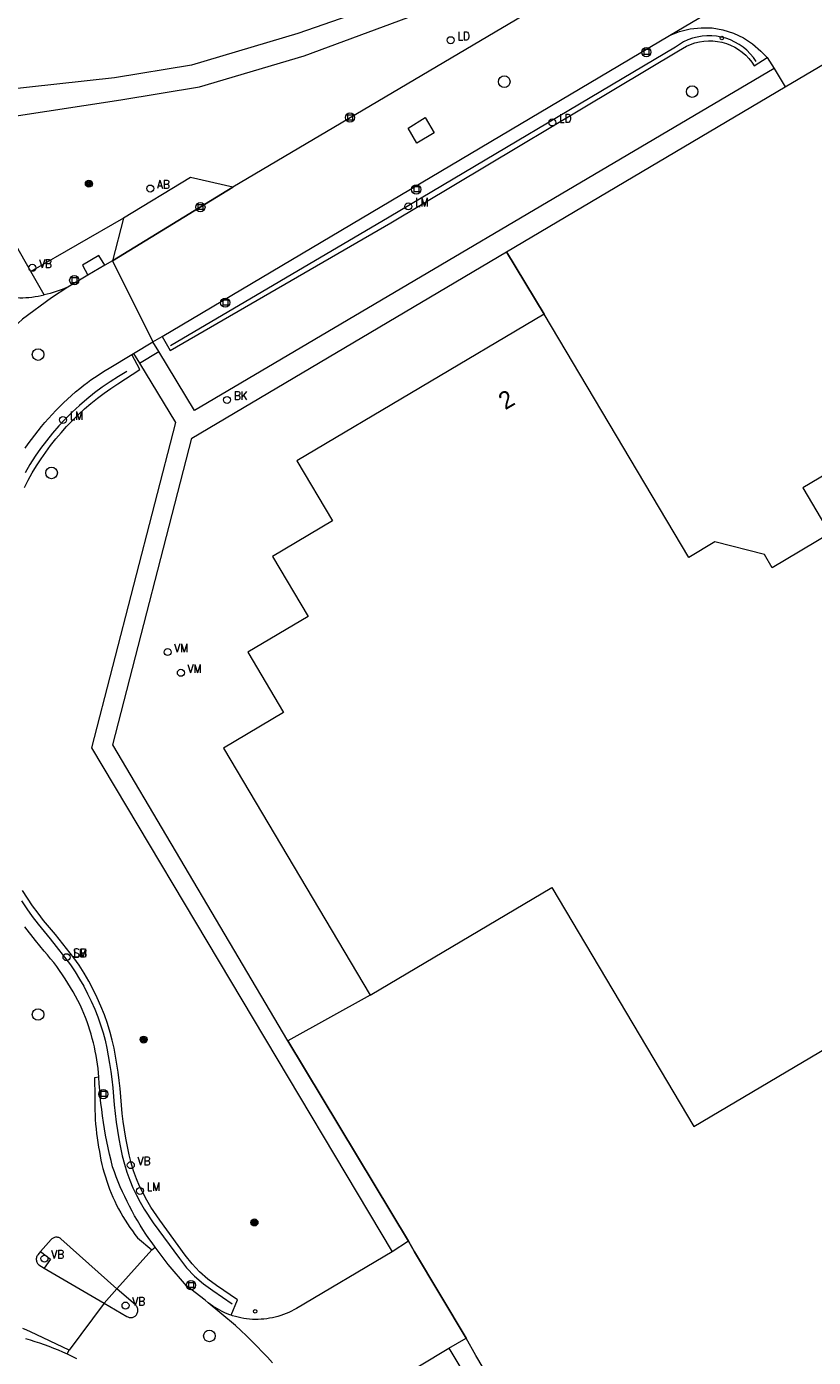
# Model space of a CAD drawing. Header units: metres. Extents: x 138165 to 154469, y 480134 to 494189.
# Tile 180 of 256: x 146077 to 146133, y 485748 to 485843. Entities that reach past the tile are written whole.
import ezdxf

# ---------------------------------------------------------------- set-up
doc = ezdxf.new("R2010")
doc.units = ezdxf.units.M
doc.header["$LTSCALE"] = 0.001
doc.header["$MEASUREMENT"] = 0
for name, color, linetype, lineweight in [('Level 5', 7, 'Continuous', 0), ('TOP-L-terrein schutting raster hek leuning', 7, 'Continuous', 0), ('TOP-L-topo objecten punt', 7, 'Continuous', 0), ('TOP-L-topo objecten vlak', 7, 'Continuous', 0), ('TOP-L-verharding molgoot', 7, 'Continuous', 0), ('TOP-T-topo huisnummering naamgeving', 7, 'Continuous', 0)]:
    doc.layers.add(name, color=color, linetype=linetype, lineweight=lineweight)
doc.styles.add('Style-INTL_ISO', font='INTL_ISO.shx')
doc.styles.add('Style-STANDARD', font='STANDARD.shx')

# ---------------------------------------------------------------- blocks, each defined once
blk = doc.blocks.new('24')
at = {"layer": 'TOP-L-topo objecten punt', "color": 7, "linetype": 'Continuous', "lineweight": 0}
for radius in [0.025, 0.0182, 0.0115, 0.005]:
    blk.add_circle((0, 0), radius, dxfattribs=at)
blk = doc.blocks.new('121')
at = {"layer": 'TOP-L-topo objecten punt', "color": 7, "linetype": 'Continuous', "lineweight": 0}
blk.add_circle((0, 0), 0.025, dxfattribs=at)
at = {"layer": 'TOP-L-topo objecten punt', "color": 7, "linetype": 'Continuous', "lineweight": 0, "style": 'Style-STANDARD'}
blk.add_text('LD', height=0.06, dxfattribs=at).set_placement((0.0483, 0))
blk = doc.blocks.new('*U13')
at = {"layer": 'Level 5', "color": 7, "linetype": 'Continuous', "lineweight": 0}
blk.add_circle((0, 0), 0.0415, dxfattribs=at)
blk = doc.blocks.new('150')
at = {"layer": 'Level 5', "color": 7, "linetype": 'Continuous', "lineweight": 0}
blk.add_blockref('*U13', (0, 0), dxfattribs=at)
blk = doc.blocks.new('39')
at = {"layer": 'TOP-L-topo objecten punt', "color": 7, "linetype": 'Continuous', "lineweight": 0}
for p, q in [((0.0175, 0.0175), (-0.0175, 0.0175)), ((-0.0175, 0.0175), (-0.0175, -0.0175)), ((0.0175, 0.0175), (0.0175, -0.0175)), ((0.0175, -0.0175), (-0.0175, -0.0175))]:
    blk.add_line(p, q, dxfattribs=at)
blk.add_circle((0, 0), 0.0332, dxfattribs=at)
blk = doc.blocks.new('72')
at = {"layer": 'TOP-L-topo objecten punt', "color": 7, "linetype": 'Continuous', "lineweight": 0}
blk.add_circle((0, 0), 0.025, dxfattribs=at)
at = {"layer": 'TOP-L-topo objecten punt', "color": 7, "linetype": 'Continuous', "lineweight": 0, "style": 'Style-STANDARD'}
blk.add_text('BK', height=0.06, dxfattribs=at).set_placement((0.0483, 0))
blk = doc.blocks.new('16')
at = {"layer": 'TOP-L-topo objecten punt', "color": 7, "linetype": 'Continuous', "lineweight": 0}
blk.add_circle((0, 0), 0.025, dxfattribs=at)
at = {"layer": 'TOP-L-topo objecten punt', "color": 7, "linetype": 'Continuous', "lineweight": 0, "style": 'Style-STANDARD'}
blk.add_text('LM', height=0.06, dxfattribs=at).set_placement((0.0483, 0))
blk = doc.blocks.new('10')
at = {"layer": 'TOP-L-topo objecten punt', "linetype": 'Continuous', "lineweight": 0}
blk.add_circle((0, 0), 0.0125, dxfattribs=at)
blk = doc.blocks.new('28')
at = {"layer": 'TOP-L-topo objecten punt', "color": 7, "linetype": 'Continuous', "lineweight": 0}
blk.add_circle((0, 0), 0.025, dxfattribs=at)
at = {"layer": 'TOP-L-topo objecten punt', "color": 7, "linetype": 'Continuous', "lineweight": 0, "style": 'Style-STANDARD'}
blk.add_text('VM', height=0.06, dxfattribs=at).set_placement((0.0483, 0))
blk = doc.blocks.new('14')
at = {"layer": 'TOP-L-topo objecten punt', "color": 7, "linetype": 'Continuous', "lineweight": 0}
blk.add_circle((0, 0), 0.025, dxfattribs=at)
at = {"layer": 'TOP-L-topo objecten punt', "color": 7, "linetype": 'Continuous', "lineweight": 0, "style": 'Style-STANDARD'}
blk.add_text('VB', height=0.06, dxfattribs=at).set_placement((0.0483, 0))
blk = doc.blocks.new('11')
at = {"layer": 'TOP-L-topo objecten punt', "color": 7, "linetype": 'Continuous', "lineweight": 0}
blk.add_circle((0, 0), 0.025, dxfattribs=at)
at = {"layer": 'TOP-L-topo objecten punt', "color": 7, "linetype": 'Continuous', "lineweight": 0, "style": 'Style-STANDARD'}
blk.add_text('AB', height=0.06, dxfattribs=at).set_placement((0.0483, 0))
blk = doc.blocks.new('175')
at = {"layer": 'TOP-L-topo objecten punt', "color": 7, "linetype": 'Continuous', "lineweight": 0}
blk.add_circle((0, 0), 0.025, dxfattribs=at)
at = {"layer": 'TOP-L-topo objecten punt', "color": 7, "linetype": 'Continuous', "lineweight": 0, "style": 'Style-STANDARD'}
blk.add_text('SB', height=0.06, dxfattribs=at).set_placement((0.0483, 0))

msp = doc.modelspace()

# ---------------------------------------------------------------- linework, layer by layer
at = {"layer": 'TOP-L-terrein schutting raster hek leuning', "flags": 128}
for points in [[(146114.186, 485822.739), (146111.485, 485827.202), (146131.406, 485839.006), (146138.54, 485843.233), (146157.091, 485854.241), (146159.643, 485849.941)], [(146129.334, 485840.824), (146129.133, 485841.106), (146128.909, 485841.371), (146128.663, 485841.615), (146128.397, 485841.837), (146128.113, 485842.035), (146127.812, 485842.207), (146127.498, 485842.353), (146127.172, 485842.472), (146126.837, 485842.561), (146126.496, 485842.621), (146126.15, 485842.652), (146125.804, 485842.652), (146125.459, 485842.623), (146125.117, 485842.564), (146124.782, 485842.475), (146124.456, 485842.358), (146124.141, 485842.213), (146123.84, 485842.041), (146123.555, 485841.844), (146103.085, 485829.674), (146087.475, 485820.467)], [(146084.336, 485818.626), (146083.739, 485818.277), (146083.154, 485817.906), (146082.582, 485817.513), (146082.024, 485817.099), (146081.48, 485816.664), (146080.953, 485816.21), (146080.443, 485815.738), (146079.951, 485815.248), (146079.479, 485814.741), (146079.026, 485814.219), (146078.596, 485813.684), (146078.183, 485813.134), (146077.789, 485812.569), (146077.419, 485811.99), (146077.072, 485811.397)], [(146076.82, 485780.778), (146077.195, 485780.206), (146077.587, 485779.645), (146077.996, 485779.097), (146078.865, 485778.042), (146080.316, 485776.179), (146080.649, 485775.683), (146080.965, 485775.174), (146081.263, 485774.653), (146081.543, 485774.121), (146081.804, 485773.579), (146082.045, 485773.029), (146082.266, 485772.471), (146082.467, 485771.907), (146082.647, 485771.336), (146082.793, 485770.79), (146082.916, 485770.238), (146083.021, 485769.681), (146083.111, 485769.121), (146083.194, 485768.56), (146083.273, 485767.999), (146083.345, 485767.389), (146083.399, 485766.775), (146083.446, 485766.162), (146083.503, 485765.549), (146083.582, 485764.939), (146083.677, 485764.335), (146083.778, 485763.731), (146083.89, 485763.129), (146084.019, 485762.53), (146084.169, 485761.938), (146084.345, 485761.355), (146084.553, 485760.782), (146084.779, 485760.248), (146085.026, 485759.723), (146085.294, 485759.208), (146085.583, 485758.705), (146086.219, 485757.736), (146088.106, 485755.17), (146088.617, 485754.515), (146089.188, 485753.913), (146089.813, 485753.366), (146090.487, 485752.882), (146091.87, 485751.947)], [(146101.732, 485774.013), (146095.843, 485770.76), (146104.476, 485756.416), (146104.913, 485755.669), (146108.607, 485749.481)]]:
    msp.add_lwpolyline(points, dxfattribs=at)
at = {"layer": 'TOP-L-topo objecten vlak', "flags": 128}
for points in [[(146224.532, 485910.188), (146224.18, 485909.99), (146215.852, 485905.191), (146184.726, 485886.776), (146142.816, 485861.942), (146091.931, 485831.812)], [(146179.394, 485898.629), (146171.588, 485890.288), (146164.807, 485883.544), (146157.754, 485877.718), (146151.948, 485872.895), (146146.503, 485869.386), (146132.889, 485860.823), (146128.998, 485858.486), (146122.132, 485854.269), (146117.147, 485851.651), (146110.252, 485848.069), (146103.869, 485845.366), (146096.577, 485842.813), (146088.977, 485840.541), (146083.461, 485839.653), (146073.247, 485838.52), (146066.297, 485837.908)], [(146072.092, 485834.978), (146072.092, 485835.434), (146072.221, 485835.817), (146072.52, 485836.133), (146072.895, 485836.352), (146073.317, 485836.458), (146083.924, 485838.079), (146089.544, 485839.006), (146097.029, 485841.212), (146104.419, 485843.95), (146110.838, 485846.544), (146118.058, 485849.886), (146123.236, 485852.568), (146126.533, 485854.598), (146130.223, 485856.856), (146133.871, 485859.101), (146147.679, 485867.667), (146153.096, 485871.402), (146159.331, 485876.02), (146166.301, 485882.212), (146173.189, 485888.807), (146180.929, 485897.176)], [(146123.137, 485842.679), (146139.262, 485852.245)], [(146123.137, 485842.679), (146123.85, 485842.953), (146124.612, 485843.146), (146125.393, 485843.232), (146126.179, 485843.21), (146126.955, 485843.08), (146127.705, 485842.845), (146128.416, 485842.51), (146129.074, 485842.08), (146129.666, 485841.563), (146130.122, 485841.111)], [(146131.406, 485839.006), (146138.54, 485843.233)], [(146086.873, 485821.141), (146123.137, 485842.679)], [(146086.873, 485821.141), (146087.448, 485820.132), (146103.207, 485829.279), (146123.789, 485841.566), (146124.059, 485841.749), (146124.344, 485841.907), (146124.642, 485842.04), (146124.95, 485842.146), (146125.267, 485842.224), (146125.589, 485842.275), (146125.914, 485842.297), (146126.24, 485842.291), (146126.564, 485842.256), (146126.884, 485842.193), (146127.197, 485842.102), (146127.501, 485841.984), (146127.794, 485841.839), (146128.072, 485841.67), (146128.335, 485841.477), (146128.58, 485841.261), (146128.805, 485841.025), (146129.008, 485840.771), (146129.188, 485840.499), (146130.122, 485841.111)], [(146130.613, 485840.313), (146089.189, 485815.842), (146086.62, 485820.062)], [(146130.122, 485841.111), (146130.613, 485840.313)], [(146130.613, 485840.313), (146131.406, 485839.006)], [(146111.485, 485827.202), (146131.406, 485839.006)], [(146105.662, 485836.802), (146106.317, 485835.705), (146105.062, 485834.966), (146104.459, 485836.052), (146105.662, 485836.802)], [(146077.479, 485825.789), (146074.909, 485830.307), (146072.092, 485834.978)], [(146091.931, 485831.812), (146083.313, 485826.557)], [(146091.931, 485831.812), (146088.901, 485832.503), (146084.107, 485829.616)], [(146084.107, 485829.616), (146077.479, 485825.789)], [(146084.107, 485829.616), (146083.313, 485826.557)], [(146082.773, 485826.238), (146082.336, 485826.939), (146081.177, 485826.233), (146081.555, 485825.518)], [(146095.843, 485770.76), (146083.351, 485791.918), (146089.001, 485813.861), (146111.485, 485827.202)], [(146111.485, 485827.202), (146114.186, 485822.739)], [(146082.773, 485826.238), (146081.555, 485825.518)], [(146083.313, 485826.557), (146082.773, 485826.238)], [(146083.313, 485826.557), (146086.203, 485820.766)], [(146078.427, 485824.122), (146077.479, 485825.789)], [(146081.555, 485825.518), (146080.133, 485824.679)], [(146080.133, 485824.679), (146078.958, 485823.903), (146076.892, 485822.383), (146076.565, 485822.099), (146076.243, 485821.809), (146075.925, 485821.515), (146075.612, 485821.215), (146075.303, 485820.911), (146075, 485820.602), (146074.701, 485820.289), (146074.406, 485819.971), (146074.117, 485819.648), (146073.833, 485819.321), (146073.554, 485818.99), (146073.28, 485818.654), (146073.011, 485818.314), (146072.748, 485817.97), (146072.49, 485817.622), (146070.884, 485815.139)], [(146073.919, 485824.55), (146074.119, 485824.46), (146074.323, 485824.377), (146074.529, 485824.301), (146074.738, 485824.231), (146074.948, 485824.168), (146075.161, 485824.112), (146075.375, 485824.063), (146075.591, 485824.021), (146075.808, 485823.986), (146076.026, 485823.958), (146076.245, 485823.937), (146076.465, 485823.923), (146076.685, 485823.917), (146076.905, 485823.917), (146077.124, 485823.925), (146077.344, 485823.94), (146077.563, 485823.962), (146077.78, 485823.992), (146077.997, 485824.028), (146078.213, 485824.071), (146078.427, 485824.122)], [(146080.133, 485824.679), (146079.927, 485824.59), (146079.718, 485824.506), (146079.507, 485824.428), (146079.295, 485824.355), (146079.08, 485824.288), (146078.864, 485824.227), (146078.646, 485824.172), (146078.427, 485824.122)], [(146114.186, 485822.739), (146096.499, 485812.253), (146099.049, 485807.952), (146094.748, 485805.402), (146097.298, 485801.101), (146092.997, 485798.551), (146095.547, 485794.25), (146091.246, 485791.7), (146101.732, 485774.013)], [(146101.732, 485774.013), (146114.734, 485781.722), (146124.874, 485764.617), (146159.568, 485785.186), (146141.549, 485815.577), (146132.664, 485810.309), (146134.599, 485807.045), (146130.476, 485804.6), (146129.922, 485805.535), (146126.38, 485806.44), (146124.507, 485805.33), (146121.894, 485809.737), (146114.186, 485822.739)], [(146084.812, 485819.913), (146086.203, 485820.766)], [(146086.203, 485820.766), (146086.873, 485821.141)], [(146086.62, 485820.062), (146086.203, 485820.766)], [(146077.027, 485810.345), (146077.298, 485810.868), (146077.587, 485811.383), (146077.891, 485811.889), (146078.212, 485812.385), (146078.548, 485812.871), (146078.899, 485813.346), (146079.265, 485813.809), (146079.644, 485814.26), (146080.042, 485814.702), (146080.455, 485815.133), (146080.881, 485815.55), (146081.322, 485815.954), (146081.775, 485816.344), (146082.24, 485816.719), (146082.716, 485817.079), (146083.203, 485817.423), (146083.7, 485817.751), (146085.277, 485818.773), (146084.702, 485819.848)], [(146077.082, 485813.146), (146077.302, 485813.464), (146077.528, 485813.778), (146077.76, 485814.088), (146077.998, 485814.393), (146078.242, 485814.694), (146078.491, 485814.989), (146078.746, 485815.281), (146079.007, 485815.567), (146079.273, 485815.848), (146079.544, 485816.124), (146079.82, 485816.395), (146080.102, 485816.66), (146080.388, 485816.92), (146080.68, 485817.175), (146080.976, 485817.424), (146081.277, 485817.667), (146081.524, 485817.853), (146081.774, 485818.034), (146082.027, 485818.211), (146082.283, 485818.383), (146082.543, 485818.551), (146082.805, 485818.713), (146083.071, 485818.871), (146084.702, 485819.848)], [(146084.702, 485819.848), (146084.812, 485819.913)], [(146084.812, 485819.913), (146085.255, 485819.222)], [(146085.255, 485819.222), (146086.62, 485820.062)], [(146085.255, 485819.222), (146087.824, 485814.979), (146081.828, 485791.704), (146103.318, 485755.659)], [(146091.79, 485751.123), (146092.249, 485752.217), (146090.76, 485753.242), (146090.13, 485753.71), (146089.543, 485754.23), (146089.003, 485754.8), (146088.515, 485755.415), (146086.693, 485757.914), (146086.059, 485758.855), (146085.771, 485759.345), (146085.504, 485759.847), (146085.258, 485760.359), (146085.035, 485760.881), (146084.828, 485761.444), (146084.654, 485762.018), (146084.508, 485762.601), (146084.384, 485763.19), (146084.276, 485763.784), (146084.178, 485764.379), (146084.087, 485764.974), (146084.012, 485765.562), (146083.959, 485766.153), (146083.914, 485766.744), (146083.864, 485767.335), (146083.796, 485767.924), (146083.715, 485768.501), (146083.631, 485769.077), (146083.538, 485769.653), (146083.431, 485770.225), (146083.305, 485770.792), (146083.156, 485771.354), (146082.96, 485771.985), (146082.739, 485772.61), (146082.494, 485773.227), (146082.226, 485773.835), (146081.936, 485774.433), (146081.624, 485775.02), (146081.291, 485775.594), (146080.937, 485776.154), (146080.563, 485776.699), (146079.254, 485778.371), (146078.398, 485779.363), (146077.995, 485779.881), (146077.609, 485780.413), (146077.242, 485780.956), (146076.893, 485781.512)], [(146082.344, 485768.143), (146082.318, 485768.456), (146082.285, 485768.768), (146082.246, 485769.079), (146082.2, 485769.389), (146082.148, 485769.699), (146082.09, 485770.007), (146082.024, 485770.314), (146081.953, 485770.62), (146081.875, 485770.923), (146081.791, 485771.226), (146081.7, 485771.526), (146081.603, 485771.825), (146081.5, 485772.121), (146081.391, 485772.415), (146081.276, 485772.707), (146081.154, 485772.996), (146081, 485773.318), (146080.839, 485773.638), (146080.673, 485773.954), (146080.499, 485774.266), (146080.32, 485774.575), (146080.134, 485774.88), (146079.942, 485775.182), (146079.745, 485775.479), (146079.541, 485775.773), (146079.331, 485776.062), (146079.116, 485776.347), (146078.895, 485776.628), (146078.668, 485776.904), (146078.436, 485777.176), (146077.812, 485777.931), (146077.042, 485778.911)], [(146101.732, 485774.013), (146095.843, 485770.76)], [(146104.476, 485756.416), (146095.843, 485770.76)], [(146082.344, 485768.143), (146082.042, 485768.113), (146082.063, 485766.78), (146082.055, 485766.449), (146082.053, 485766.118), (146082.058, 485765.787), (146082.069, 485765.455), (146082.086, 485765.125), (146082.11, 485764.794), (146082.14, 485764.464), (146082.176, 485764.135), (146082.218, 485763.807), (146082.267, 485763.479), (146082.322, 485763.153), (146082.383, 485762.827), (146082.436, 485762.521), (146082.496, 485762.217), (146082.564, 485761.914), (146082.638, 485761.613), (146082.719, 485761.313), (146082.808, 485761.016), (146082.903, 485760.721), (146083.005, 485760.428), (146083.114, 485760.137), (146083.23, 485759.849), (146083.352, 485759.564), (146083.481, 485759.282), (146083.616, 485759.003), (146083.758, 485758.727), (146083.907, 485758.455), (146084.061, 485758.186), (146084.222, 485757.92), (146084.389, 485757.659), (146084.562, 485757.401), (146084.741, 485757.148), (146084.926, 485756.899), (146085.117, 485756.654), (146086.131, 485755.799)], [(146086.378, 485755.989), (146086.149, 485756.298), (146085.927, 485756.612), (146085.71, 485756.93), (146085.499, 485757.252), (146085.293, 485757.577), (146085.095, 485757.907), (146084.902, 485758.24), (146084.715, 485758.576), (146084.535, 485758.916), (146084.361, 485759.259), (146084.193, 485759.606), (146084.032, 485759.955), (146083.878, 485760.308), (146083.73, 485760.663), (146083.589, 485761.021), (146083.454, 485761.381), (146083.326, 485761.744), (146083.213, 485762.193), (146083.107, 485762.644), (146083.007, 485763.096), (146082.914, 485763.55), (146082.827, 485764.005), (146082.747, 485764.461), (146082.673, 485764.919), (146082.606, 485765.377), (146082.546, 485765.836), (146082.492, 485766.296), (146082.445, 485766.757), (146082.405, 485767.219), (146082.371, 485767.681), (146082.344, 485768.143)], [(146083.635, 485753.004), (146079.631, 485756.596), (146079.582, 485756.628), (146079.529, 485756.655), (146079.474, 485756.676), (146079.417, 485756.691), (146079.358, 485756.699), (146079.299, 485756.701), (146079.24, 485756.697), (146079.182, 485756.686), (146079.126, 485756.668), (146079.072, 485756.645), (146079.02, 485756.615), (146078.973, 485756.581), (146078.929, 485756.541), (146078.18, 485755.681)], [(146078.18, 485755.681), (146077.98, 485755.442), (146077.947, 485755.392), (146077.919, 485755.339), (146077.898, 485755.282), (146077.883, 485755.224), (146077.874, 485755.165), (146077.873, 485755.105), (146077.878, 485755.045), (146077.89, 485754.986), (146077.908, 485754.929), (146077.933, 485754.874), (146077.964, 485754.822), (146078, 485754.774), (146078.042, 485754.731), (146078.423, 485754.499)], [(146078.18, 485755.681), (146078.896, 485755.143), (146078.423, 485754.499)], [(146086.131, 485755.799), (146083.635, 485753.004)], [(146086.131, 485755.799), (146086.378, 485755.989)], [(146090.167, 485752.01), (146089.935, 485752.204), (146088.614, 485753.229), (146087.287, 485754.753), (146086.378, 485755.989)], [(146103.318, 485755.659), (146096.464, 485751.611), (146096.286, 485751.509), (146096.104, 485751.413), (146095.918, 485751.325), (146095.73, 485751.243), (146095.538, 485751.168), (146095.344, 485751.1), (146095.148, 485751.04), (146094.949, 485750.986), (146094.749, 485750.94), (146094.547, 485750.902), (146094.344, 485750.871), (146094.14, 485750.847), (146093.935, 485750.831), (146093.73, 485750.822), (146093.524, 485750.821), (146093.319, 485750.828), (146093.114, 485750.842), (146092.909, 485750.864), (146092.706, 485750.893), (146092.503, 485750.93), (146092.303, 485750.974), (146092.104, 485751.025), (146091.907, 485751.084), (146091.79, 485751.123)], [(146104.476, 485756.416), (146103.318, 485755.659)], [(146108.607, 485749.481), (146104.913, 485755.669), (146104.476, 485756.416)], [(146078.423, 485754.499), (146082.719, 485751.997)], [(146083.635, 485753.004), (146082.719, 485751.997)], [(146082.719, 485751.997), (146084.355, 485751.034), (146084.405, 485751.006), (146084.457, 485750.983), (146084.512, 485750.967), (146084.568, 485750.957), (146084.625, 485750.953), (146084.682, 485750.956), (146084.739, 485750.965), (146084.794, 485750.98), (146084.847, 485751.002), (146084.897, 485751.029), (146084.947, 485751.066), (146084.992, 485751.109), (146085.032, 485751.157), (146085.066, 485751.21), (146085.094, 485751.266), (146085.115, 485751.325), (146085.128, 485751.386), (146085.135, 485751.448), (146085.134, 485751.51), (146085.125, 485751.572), (146085.11, 485751.633), (146085.087, 485751.691), (146085.058, 485751.746), (146085.022, 485751.797), (146084.981, 485751.844), (146083.635, 485753.004)], [(146082.719, 485751.997), (146080.213, 485748.621)], [(146091.79, 485751.123), (146091.712, 485751.15), (146091.52, 485751.223), (146091.339, 485751.3), (146091.161, 485751.383), (146090.987, 485751.473), (146090.815, 485751.568), (146090.647, 485751.67), (146090.483, 485751.778), (146090.323, 485751.891), (146090.167, 485752.01)], [(146094.762, 485747.724), (146094.398, 485748.118), (146094.029, 485748.508), (146093.655, 485748.893), (146093.276, 485749.274), (146092.892, 485749.649), (146092.503, 485750.019), (146092.11, 485750.385), (146090.167, 485752.01)], [(146080.213, 485748.621), (146077.451, 485749.925), (146077.187, 485750.05), (146076.92, 485750.169)], [(146077.1, 485749.447), (146077.439, 485749.352), (146077.776, 485749.25), (146078.111, 485749.142), (146078.443, 485749.026), (146078.774, 485748.904), (146079.101, 485748.776), (146079.426, 485748.641), (146079.749, 485748.499), (146080.068, 485748.351)], [(146107.36, 485748.761), (146108.607, 485749.481)], [(146113.658, 485740.898), (146109.296, 485748.239), (146108.607, 485749.481)], [(146080.068, 485748.351), (146080.213, 485748.621)], [(146080.068, 485748.351), (146080.411, 485748.196), (146080.751, 485748.036)], [(146103.178, 485746.245), (146107.36, 485748.761)], [(146107.36, 485748.761), (146112.524, 485740.149)]]:
    msp.add_lwpolyline(points, dxfattribs=at)
at = {"layer": 'TOP-L-verharding molgoot', "flags": 128}
msp.add_lwpolyline([(146083.313, 485826.557), (146091.931, 485831.812)], dxfattribs=at)

# ---------------------------------------------------------------- block references
at = {"layer": 'TOP-L-topo objecten punt', "xscale": 10, "yscale": 10, "zscale": 10}
for name, p in [('121', (146107.492, 485842.336)), ('10', (146126.876, 485842.499)), ('39', (146121.478, 485841.486)), ('150', (146111.323, 485839.37)), ('150', (146124.754, 485838.66)), ('39', (146100.295, 485836.803)), ('121', (146114.758, 485836.451)), ('24', (146081.631, 485832.067)), ('11', (146086.02, 485831.727)), ('39', (146105.032, 485831.662)), ('16', (146104.465, 485830.45)), ('39', (146089.601, 485830.393)), ('14', (146077.59, 485826.053)), ('39', (146080.588, 485825.164)), ('39', (146091.377, 485823.561)), ('150', (146078, 485819.848)), ('72', (146091.506, 485816.603)), ('16', (146079.778, 485815.173)), ('150', (146078.961, 485811.381)), ('28', (146087.255, 485798.565)), ('28', (146088.206, 485797.08)), ('175', (146080.033, 485776.738)), ('16', (146080.033, 485776.738)), ('150', (146077.999, 485772.637)), ('24', (146085.542, 485770.843)), ('39', (146082.663, 485766.943)), ('14', (146084.629, 485761.858)), ('16', (146085.282, 485760.013)), ('24', (146093.466, 485757.758)), ('14', (146078.458, 485755.172)), ('39', (146088.928, 485753.271)), ('14', (146084.249, 485751.816)), ('10', (146093.517, 485751.404)), ('150', (146090.245, 485749.64))]:
    msp.add_blockref(name, p, dxfattribs=at)

# ---------------------------------------------------------------- texts
at = {"layer": 'TOP-T-topo huisnummering naamgeving', "style": 'Style-INTL_ISO'}
msp.add_text('2', height=1.25, rotation=30.7, dxfattribs=at).set_placement((146111.393, 485815.852))

doc.saveas('drawing.dxf')
